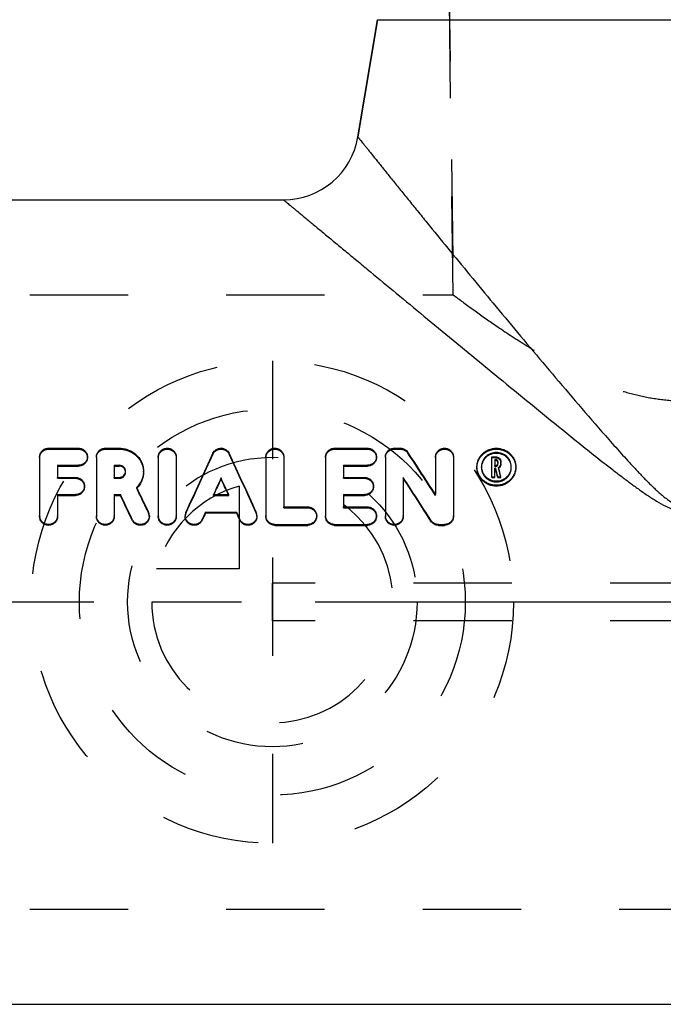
# Model space of a CAD drawing. Header units: millimetres. Extents: x 422 to 578, y 411 to 589.
# Tile 2 of 4: x 456 to 498, y 416 to 481. Entities that reach past the tile are written whole.
import ezdxf

# ---------------------------------------------------------------- set-up
doc = ezdxf.new("R2010")
doc.units = ezdxf.units.MM
doc.header["$LTSCALE"] = 65.185185
doc.linetypes.add('CENTER', pattern=[0.6, 0.375, -0.075, 0.075, -0.075])
doc.linetypes.add('HIDDEN', pattern=[0.2, 0.1, -0.1])
for name, color, linetype in [('ACHSEN_S', 7, 'CONTINUOUS'), ('KOERPER', 7, 'CONTINUOUS'), ('KONST.EL_MIT_GEO', 7, 'CONTINUOUS'), ('KURVEN', 7, 'CONTINUOUS')]:
    doc.layers.add(name, color=color, linetype=linetype)

msp = doc.modelspace()

# ---------------------------------------------------------------- linework, layer by layer
at = {"layer": 'ACHSEN_S', "color": 2, "linetype": 'CENTER'}
msp.add_line((578, 442.788), (422, 442.788), dxfattribs=at)
at = {"layer": 'KOERPER', "color": 8, "linetype": 'HIDDEN'}
for p, q in [((483.7, 524.288), (484.5, 463.163)), ((430.333, 463.163), (484.5, 463.163)), ((430.333, 422.413), (569.667, 422.413))]:
    msp.add_line(p, q, dxfattribs=at)
at = {"layer": 'KOERPER', "color": 7, "linetype": 'Continuous'}
for p, q in [((478.175, 473.637), (479.476, 481.41)), ((445.5, 469.462), (473.243, 469.462)), ((445.5, 416.113), (554.5, 416.113))]:
    msp.add_line(p, q, dxfattribs=at)
at = {"layer": 'KONST.EL_MIT_GEO', "color": 8, "linetype": 'HIDDEN'}
for p, q in [((484.5, 463.163), (483.7, 524.288)), ((457.654, 452.931), (457.654, 452.99)), ((457.654, 452.931), (459.635, 452.931)), ((459.635, 452.931), (459.635, 452.99)), ((461.418, 452.931), (461.418, 452.99)), ((461.418, 452.931), (462.341, 452.931)), ((462.341, 452.931), (462.341, 452.99)), ((468.553, 452.596), (468.553, 452.654)), ((469.641, 452.596), (469.641, 452.654)), ((476.63, 452.931), (476.63, 452.99)), ((476.63, 452.931), (478.809, 452.931)), ((478.809, 452.931), (478.809, 452.99)), ((480.592, 452.931), (480.592, 452.99)), ((480.592, 452.931), (480.988, 452.931)), ((480.988, 452.931), (480.988, 452.99)), ((481.492, 452.667), (481.492, 452.726)), ((460.23, 452.369), (460.23, 452.427)), ((479.403, 452.369), (479.403, 452.427)), ((487.066, 452.368), (487.314, 452.368)), ((487.314, 452.368), (487.314, 452.426)), ((487.462, 451.931), (487.462, 451.988)), ((462.762, 451.403), (462.762, 451.461)), ((463.951, 451.403), (463.951, 451.461)), ((486.076, 451.709), (486.076, 451.767)), ((486.374, 451.709), (486.374, 451.767)), ((487.264, 451.789), (487.264, 451.847)), ((487.264, 451.789), (487.314, 451.789)), ((487.314, 451.789), (487.314, 451.847)), ((487.514, 451.661), (487.514, 451.719)), ((488.355, 451.709), (488.355, 451.767)), ((488.653, 451.709), (488.653, 451.767)), ((458.248, 451), (458.248, 451.058)), ((458.248, 451), (459.437, 451)), ((459.437, 451), (459.437, 451.058)), ((462.013, 451), (462.013, 451.058)), ((462.013, 451), (462.341, 451)), ((462.341, 451), (462.341, 451.058)), ((477.224, 451), (477.224, 451.058)), ((477.224, 451), (478.611, 451)), ((478.611, 451), (478.611, 451.058)), ((460.031, 450.429), (460.031, 450.487)), ((463.5, 450.332), (463.5, 450.389)), ((468.592, 449.856), (468.592, 449.913)), ((469.603, 449.856), (469.603, 449.913)), ((479.205, 450.429), (479.205, 450.487)), ((483.328, 449.858), (483.328, 449.916)), ((468.592, 449.856), (469.603, 449.856)), ((464.283, 448.705), (464.283, 448.762)), ((466.766, 448.693), (466.766, 448.751)), ((471.428, 448.693), (471.428, 448.751)), ((473.262, 449.039), (473.262, 449.096)), ((473.262, 449.039), (474.847, 449.039)), ((474.847, 449.039), (474.847, 449.096)), ((477.224, 449.039), (477.224, 449.096)), ((477.224, 449.039), (478.809, 449.039)), ((478.809, 449.039), (478.809, 449.096)), ((457.06, 448.459), (457.06, 448.517)), ((458.248, 448.459), (458.248, 448.517)), ((460.824, 448.459), (460.824, 448.517)), ((462.013, 448.459), (462.013, 448.517)), ((464.339, 448.459), (464.339, 448.517)), ((464.933, 448.459), (464.933, 448.517)), ((466.122, 448.459), (466.122, 448.517)), ((466.716, 448.459), (466.716, 448.517)), ((471.479, 448.459), (471.479, 448.517)), ((472.073, 448.459), (472.073, 448.517)), ((475.441, 448.459), (475.441, 448.517)), ((476.035, 448.459), (476.035, 448.517)), ((479.403, 448.459), (479.403, 448.517)), ((479.998, 448.459), (479.998, 448.517)), ((481.186, 448.459), (481.186, 448.517)), ((484.516, 448.459), (484.516, 448.517)), ((527.5, 444.038), (472.5, 444.038)), ((472.5, 441.538), (472.5, 444.038)), ((527.5, 441.538), (472.5, 441.538))]:
    msp.add_line(p, q, dxfattribs=at)
at = {"layer": 'KONST.EL_MIT_GEO', "color": 7, "linetype": 'Continuous'}
for p, q in [((479.476, 481.41), (478.175, 473.637)), ((479.476, 481.41), (520.524, 481.41)), ((457.654, 452.99), (459.635, 452.99)), ((461.418, 452.99), (462.341, 452.99)), ((476.63, 452.99), (478.809, 452.99)), ((480.592, 452.99), (480.988, 452.99)), ((457.06, 452.427), (457.06, 448.517)), ((458.248, 451.863), (459.635, 451.863)), ((458.248, 451.863), (458.248, 451.058)), ((459.635, 451.805), (459.635, 451.863)), ((460.824, 452.427), (460.824, 448.517)), ((462.013, 451.863), (462.341, 451.863)), ((462.013, 451.863), (462.013, 451.058)), ((462.341, 451.805), (462.341, 451.863)), ((464.933, 452.427), (464.933, 448.517)), ((466.122, 452.427), (466.122, 448.517)), ((472.073, 452.427), (472.073, 448.517)), ((473.262, 452.427), (473.262, 449.096)), ((476.035, 452.427), (476.035, 448.517)), ((477.224, 451.863), (478.809, 451.863)), ((477.224, 451.863), (477.224, 451.058)), ((478.809, 451.805), (478.809, 451.863)), ((479.998, 452.427), (479.998, 448.517)), ((483.328, 452.427), (483.328, 449.916)), ((484.516, 452.427), (484.516, 448.517)), ((487.066, 452.426), (487.314, 452.426)), ((487.066, 451.047), (487.066, 452.426)), ((487.264, 452.238), (487.314, 452.238)), ((487.264, 452.238), (487.264, 451.847)), ((487.264, 452.18), (487.314, 452.18)), ((487.314, 452.18), (487.314, 452.238)), ((487.462, 452.097), (487.462, 451.988)), ((487.66, 451.931), (487.66, 452.097)), ((458.248, 451.805), (459.635, 451.805)), ((462.013, 451.805), (462.341, 451.805)), ((477.224, 451.805), (478.809, 451.805)), ((486.076, 451.767), (486.076, 451.81)), ((487.264, 451.847), (487.314, 451.847)), ((487.264, 451.658), (487.326, 451.658)), ((487.264, 451.047), (487.264, 451.658)), ((487.264, 451.6), (487.326, 451.6)), ((487.326, 451.6), (487.326, 451.658)), ((488.653, 451.81), (488.653, 451.767)), ((458.248, 451.058), (459.437, 451.058)), ((462.013, 451.058), (462.341, 451.058)), ((469.097, 450.963), (469.097, 451.02)), ((477.224, 451.058), (478.611, 451.058)), ((481.186, 451.056), (481.186, 448.517)), ((487.066, 451.104), (487.264, 451.104)), ((487.066, 451.047), (487.264, 451.047)), ((487.454, 451.104), (487.657, 451.104)), ((487.454, 451.047), (487.454, 451.104)), ((487.454, 451.047), (487.657, 451.047)), ((487.657, 451.047), (487.657, 451.104)), ((458.248, 449.913), (459.437, 449.913)), ((458.248, 449.913), (458.248, 448.517)), ((459.437, 449.856), (459.437, 449.913)), ((462.013, 449.913), (462.419, 449.913)), ((462.013, 449.913), (462.013, 448.517)), ((462.419, 449.856), (462.419, 449.913)), ((468.592, 449.913), (469.603, 449.913)), ((477.224, 449.913), (478.611, 449.913)), ((477.224, 449.913), (477.224, 449.096)), ((478.611, 449.856), (478.611, 449.913)), ((458.248, 449.856), (459.437, 449.856)), ((462.013, 449.856), (462.419, 449.856)), ((477.224, 449.856), (478.611, 449.856)), ((468.069, 448.759), (470.126, 448.759)), ((468.069, 448.701), (468.069, 448.759)), ((468.069, 448.701), (470.126, 448.701)), ((470.126, 448.701), (470.126, 448.759)), ((473.262, 449.096), (474.847, 449.096)), ((477.224, 449.096), (478.809, 449.096)), ((463.206, 448.214), (463.206, 448.271)), ((467.854, 448.225), (467.854, 448.283)), ((470.34, 448.225), (470.34, 448.283)), ((483.022, 448.151), (483.022, 448.209)), ((472.667, 447.935), (474.847, 447.935)), ((472.667, 447.877), (472.667, 447.935)), ((472.667, 447.877), (474.847, 447.877)), ((474.847, 447.877), (474.847, 447.935)), ((476.63, 447.935), (478.809, 447.935)), ((476.63, 447.877), (476.63, 447.935)), ((476.63, 447.877), (478.809, 447.877)), ((478.809, 447.877), (478.809, 447.935)), ((483.526, 447.935), (483.922, 447.935)), ((483.526, 447.877), (483.526, 447.935)), ((483.526, 447.877), (483.922, 447.877)), ((483.922, 447.877), (483.922, 447.935))]:
    msp.add_line(p, q, dxfattribs=at)
for centre, radius, start, end in [((473.243, 474.462), 5, 270, 350.5), ((487.327, 452.039), 0.135, 0.05144, 15.85297), ((462.378, 451.403), 0.385, 5.2798, 10.53402), ((487.274, 451.767), 0.9, 177.29713, 180.00606), ((487.274, 451.709), 0.9, 175.76891, 177.88086), ((487.455, 451.709), 0.9, 2.11914, 4.23109), ((487.455, 451.767), 0.9, 359.99394, 2.70287), ((463.77, 448.517), 0.569, 0.00922, 25.5709), ((467.284, 448.517), 0.568, 155.7, 179.99663), ((470.91, 448.517), 0.569, 0.01817, 24.2852), ((457.628, 448.517), 0.569, 180.00295, 184.72487), ((457.629, 448.517), 0.569, 184.72378, 187.07627), ((461.392, 448.517), 0.569, 180.00295, 184.72487), ((461.393, 448.517), 0.569, 184.72378, 187.07627), ((465.501, 448.517), 0.569, 180.00295, 184.72487), ((465.502, 448.517), 0.569, 184.72378, 187.07627), ((472.642, 448.517), 0.569, 180.00295, 184.72377), ((472.642, 448.517), 0.569, 184.72267, 187.07529), ((480.566, 448.517), 0.569, 180.00295, 184.72487), ((480.567, 448.517), 0.569, 184.72378, 187.07627)]:
    msp.add_arc(centre, radius, start, end, dxfattribs=at)
at = {"layer": 'KONST.EL_MIT_GEO', "color": 8, "linetype": 'HIDDEN'}
for centre, radius, start, end in [((462.378, 451.403), 0.384, 0.00151, 5.27732), ((487.273, 451.709), 0.899, 177.88086, 178.14269), ((487.273, 451.709), 0.899, 178.14252, 179.9997), ((487.32, 451.948), 0.346, 304.07728, 306.42048), ((487.456, 451.709), 0.899, 1.85731, 2.11914), ((487.456, 451.709), 0.899, 0.0003, 1.85748), ((462.382, 451.451), 1.583, 314.99489, 315.96015), ((463.77, 448.459), 0.568, 0.00919, 25.57243), ((467.284, 448.459), 0.568, 155.69859, 179.99667), ((470.91, 448.459), 0.569, 0.01808, 24.28666)]:
    msp.add_arc(centre, radius, start, end, dxfattribs=at)
at = {"layer": 'KONST.EL_MIT_GEO', "color": 7, "linetype": 'Continuous'}
for centre, major_axis, ratio, start_param, end_param in [((466.399, 442.788), (11.715, 26.962), 0.070691, 1.22704, 1.378604), ((471.795, 442.788), (-11.715, 26.962), 0.070691, -1.378604, -1.22704), ((484.598, 442.788), (-16.694, 26.936), 0.086389, -1.356865, -1.246974), ((488.178, 442.788), (-5.88, 26.974), 0.040385, -1.266176, -1.244518), ((488.178, 442.788), (-5.815, 26.674), 0.040385, -1.264803, -1.242897), ((488.381, 442.788), (-5.88, 26.974), 0.040385, -1.266176, -1.242122), ((467.698, 442.788), (11.715, 26.962), 0.070691, 1.291356, 1.334165), ((467.698, 442.788), (11.585, 26.662), 0.070691, 1.290021, 1.331083), ((470.496, 442.788), (-11.715, 26.962), 0.070691, -1.334165, -1.291356), ((470.496, 442.788), (-11.585, 26.662), 0.070691, -1.331083, -1.290021), ((483.196, 442.788), (-16.694, 26.936), 0.086389, -1.421943, -1.312756), ((483.196, 442.788), (-16.509, 26.637), 0.086389, -1.421827, -1.311405), ((463.366, 442.788), (-12.422, 26.96), 0.073479, -1.399931, -1.337302), ((464.677, 442.788), (-12.422, 26.96), 0.073479, -1.381303, -1.318971), ((463.366, 442.788), (-12.284, 26.66), 0.073479, -1.399788, -1.336453), ((467.698, 442.788), (11.715, 26.962), 0.070691, 1.378298, 1.396356), ((467.698, 442.788), (11.585, 26.662), 0.070691, 1.377946, 1.396208), ((470.496, 442.788), (-11.715, 26.962), 0.070691, -1.396356, -1.378298), ((470.496, 442.788), (-11.585, 26.662), 0.070691, -1.396208, -1.377946)]:
    msp.add_ellipse(centre, major_axis=major_axis, ratio=ratio, start_param=start_param, end_param=end_param, dxfattribs=at)
at = {"layer": 'KONST.EL_MIT_GEO', "color": 8, "linetype": 'HIDDEN'}
for centre, major_axis, ratio, start_param, end_param in [((466.399, 442.788), (11.585, 26.662), 0.070691, 1.224964, 1.378257), ((471.795, 442.788), (-11.585, 26.662), 0.070691, -1.378257, -1.224964), ((484.598, 442.788), (-16.509, 26.637), 0.086389, -1.356015, -1.244865), ((488.381, 442.788), (-5.815, 26.674), 0.040385, -1.264803, -1.240474), ((464.677, 442.788), (-12.284, 26.66), 0.073479, -1.38095, -1.317914), ((467.698, 442.788), (11.585, 26.662), 0.070691, 13.897454, 13.899687), ((470.496, 442.788), (-11.585, 26.662), 0.070691, -1.333316, -1.331083)]:
    msp.add_ellipse(centre, major_axis=major_axis, ratio=ratio, start_param=start_param, end_param=end_param, dxfattribs=at)
at = {"layer": 'KONST.EL_MIT_GEO', "color": 7, "linetype": 'Continuous'}
for points, knots in [([(478.175, 473.637), (478.175, 473.637), (478.176, 473.636), (478.178, 473.634), (478.181, 473.63), (478.187, 473.622), (478.198, 473.608), (478.215, 473.587), (478.236, 473.56), (478.262, 473.528), (478.293, 473.489), (478.344, 473.426), (478.418, 473.333), (478.521, 473.204), (478.641, 473.054), (478.778, 472.883), (478.931, 472.692), (479.166, 472.398), (479.497, 471.986), (479.933, 471.443), (480.42, 470.839), (480.952, 470.179), (481.525, 469.472), (482.134, 468.721), (483.008, 467.645), (484.168, 466.225), (485.63, 464.446), (487.172, 462.581), (488.781, 460.648), (490.448, 458.663), (492.164, 456.639), (493.627, 454.935), (494.824, 453.565), (495.587, 452.708), (496.207, 452.025), (496.68, 451.515), (497.161, 451.01), (497.653, 450.514), (498.078, 450.114), (498.434, 449.809), (498.71, 449.591), (499.001, 449.391), (499.311, 449.219), (499.645, 449.094), (500, 449.046), (500.355, 449.094), (500.689, 449.219), (500.999, 449.391), (501.29, 449.591), (501.566, 449.809), (501.922, 450.114), (502.347, 450.514), (502.839, 451.01), (503.32, 451.515), (503.793, 452.025), (504.413, 452.708), (505.176, 453.565), (506.373, 454.935), (507.836, 456.639), (509.552, 458.663), (511.219, 460.648), (512.828, 462.581), (514.37, 464.446), (515.832, 466.225), (516.992, 467.645), (517.866, 468.721), (518.475, 469.472), (519.048, 470.179), (519.58, 470.839), (520.067, 471.443), (520.503, 471.986), (520.834, 472.398), (521.069, 472.692), (521.222, 472.883), (521.359, 473.054), (521.479, 473.204), (521.582, 473.333), (521.656, 473.426), (521.707, 473.489), (521.738, 473.528), (521.764, 473.56), (521.785, 473.587), (521.802, 473.608), (521.813, 473.622), (521.819, 473.63), (521.822, 473.634), (521.824, 473.636), (521.825, 473.637), (521.825, 473.637)], [0, 0, 0, 0, 0.000015, 0.000058, 0.000131, 0.000232, 0.000523, 0.000928, 0.001449, 0.002084, 0.002833, 0.003694, 0.005748, 0.008238, 0.01115, 0.014471, 0.018187, 0.022282, 0.031545, 0.04213, 0.053907, 0.066754, 0.080558, 0.095216, 0.110633, 0.143431, 0.178401, 0.215114, 0.253236, 0.292503, 0.332703, 0.373665, 0.394387, 0.41525, 0.42573, 0.436241, 0.446782, 0.457353, 0.467955, 0.473269, 0.478593, 0.483927, 0.489275, 0.494634, 0.5, 0.505366, 0.510726, 0.516073, 0.521407, 0.526731, 0.532045, 0.542647, 0.553218, 0.563759, 0.57427, 0.58475, 0.605613, 0.626335, 0.667297, 0.707497, 0.746764, 0.784886, 0.821599, 0.856569, 0.889367, 0.904784, 0.919442, 0.933246, 0.946093, 0.95787, 0.968455, 0.977718, 0.981813, 0.985529, 0.98885, 0.991762, 0.994252, 0.996306, 0.997167, 0.997916, 0.998551, 0.999072, 0.999477, 0.999768, 0.999869, 0.999942, 0.999985, 1, 1, 1, 1]), ([(473.243, 469.462), (473.244, 469.462), (473.245, 469.461), (473.247, 469.46), (473.251, 469.456), (473.256, 469.452), (473.263, 469.447), (473.275, 469.437), (473.293, 469.421), (473.32, 469.399), (473.353, 469.372), (473.391, 469.34), (473.454, 469.288), (473.547, 469.211), (473.675, 469.105), (473.826, 468.98), (473.997, 468.838), (474.189, 468.679), (474.401, 468.504), (474.632, 468.313), (474.975, 468.028), (475.446, 467.638), (476.056, 467.133), (476.724, 466.58), (477.443, 465.985), (478.208, 465.352), (479.306, 464.444), (480.76, 463.241), (482.588, 461.73), (484.512, 460.143), (486.513, 458.495), (488.577, 456.8), (490.694, 455.07), (492.491, 453.614), (493.954, 452.446), (494.882, 451.717), (495.633, 451.139), (496.204, 450.709), (496.782, 450.286), (497.371, 449.875), (497.976, 449.484), (498.5, 449.188), (498.94, 448.989), (499.282, 448.868), (499.636, 448.786), (500, 448.757), (500.364, 448.786), (500.718, 448.868), (501.06, 448.989), (501.5, 449.188), (502.024, 449.484), (502.629, 449.875), (503.218, 450.286), (503.796, 450.709), (504.367, 451.139), (505.118, 451.717), (506.046, 452.446), (507.509, 453.614), (509.306, 455.07), (511.423, 456.8), (513.487, 458.495), (515.488, 460.143), (517.412, 461.73), (518.959, 463.009), (520.144, 463.989), (520.986, 464.685), (521.792, 465.352), (522.557, 465.985), (523.276, 466.58), (523.944, 467.133), (524.554, 467.638), (525.025, 468.028), (525.368, 468.313), (525.599, 468.504), (525.811, 468.679), (526.003, 468.838), (526.174, 468.98), (526.325, 469.105), (526.453, 469.211), (526.546, 469.288), (526.609, 469.34), (526.647, 469.372), (526.68, 469.399), (526.707, 469.421), (526.725, 469.437), (526.737, 469.447), (526.744, 469.452), (526.749, 469.456), (526.753, 469.46), (526.755, 469.461), (526.756, 469.462), (526.757, 469.462)], [0, 0, 0, 0, 0.000014, 0.000057, 0.000129, 0.000229, 0.000357, 0.000514, 0.000914, 0.001427, 0.002052, 0.002789, 0.003637, 0.005662, 0.008117, 0.010991, 0.014272, 0.017945, 0.021997, 0.026412, 0.031175, 0.041682, 0.053393, 0.066191, 0.079961, 0.094603, 0.110021, 0.142862, 0.177918, 0.214743, 0.252986, 0.292369, 0.332667, 0.373702, 0.394448, 0.415326, 0.42581, 0.436322, 0.446863, 0.45743, 0.468025, 0.478649, 0.483975, 0.48931, 0.494653, 0.5, 0.505347, 0.51069, 0.516025, 0.521351, 0.531975, 0.54257, 0.553138, 0.563678, 0.57419, 0.584674, 0.605552, 0.626298, 0.667333, 0.707631, 0.747014, 0.785257, 0.822082, 0.857138, 0.873868, 0.889979, 0.905397, 0.920039, 0.933809, 0.946607, 0.958318, 0.968825, 0.973588, 0.978003, 0.982055, 0.985728, 0.989009, 0.991883, 0.994338, 0.996363, 0.997211, 0.997948, 0.998573, 0.999086, 0.999486, 0.999643, 0.999771, 0.999871, 0.999943, 0.999986, 1, 1, 1, 1]), ([(457.06, 452.427), (457.06, 452.5), (457.091, 452.649), (457.223, 452.836), (457.421, 452.961), (457.576, 452.99), (457.654, 452.99)], [0, 0, 0, 0, 0.242254, 0.488659, 0.741792, 1, 1, 1, 1]), ([(459.635, 452.99), (459.713, 452.99), (459.868, 452.961), (460.066, 452.836), (460.198, 452.649), (460.23, 452.5), (460.23, 452.427)], [0, 0, 0, 0, 0.258208, 0.511341, 0.757746, 1, 1, 1, 1]), ([(460.824, 452.427), (460.824, 452.5), (460.855, 452.649), (460.988, 452.836), (461.185, 452.961), (461.34, 452.99), (461.418, 452.99)], [0, 0, 0, 0, 0.242254, 0.488659, 0.741792, 1, 1, 1, 1]), ([(462.341, 452.99), (462.447, 452.99), (462.659, 452.97), (462.963, 452.882), (463.244, 452.74), (463.489, 452.549), (463.69, 452.316), (463.839, 452.051), (463.93, 451.762), (463.951, 451.561), (463.951, 451.461)], [0, 0, 0, 0, 0.128887, 0.257066, 0.383987, 0.509375, 0.633269, 0.755985, 0.878032, 1, 1, 1, 1]), ([(464.933, 452.427), (464.933, 452.5), (464.964, 452.649), (465.096, 452.836), (465.294, 452.961), (465.527, 453.004), (465.76, 452.961), (465.958, 452.836), (466.09, 452.649), (466.122, 452.5), (466.122, 452.427)], [0, 0, 0, 0, 0.121127, 0.244329, 0.370896, 0.5, 0.629104, 0.755671, 0.878873, 1, 1, 1, 1]), ([(468.553, 452.654), (468.576, 452.704), (468.638, 452.797), (468.768, 452.905), (468.925, 452.974), (469.097, 452.998), (469.269, 452.974), (469.427, 452.905), (469.556, 452.797), (469.618, 452.704), (469.641, 452.654)], [0, 0, 0, 0, 0.121643, 0.245694, 0.372114, 0.5, 0.627886, 0.754306, 0.878357, 1, 1, 1, 1]), ([(472.073, 452.427), (472.073, 452.5), (472.104, 452.649), (472.237, 452.836), (472.434, 452.961), (472.667, 453.004), (472.9, 452.961), (473.098, 452.836), (473.231, 452.649), (473.262, 452.5), (473.262, 452.427)], [0, 0, 0, 0, 0.121127, 0.244329, 0.370896, 0.5, 0.629104, 0.755671, 0.878873, 1, 1, 1, 1]), ([(476.035, 452.427), (476.035, 452.5), (476.066, 452.649), (476.199, 452.836), (476.396, 452.961), (476.552, 452.99), (476.63, 452.99)], [0, 0, 0, 0, 0.242254, 0.488659, 0.741792, 1, 1, 1, 1]), ([(478.809, 452.99), (478.887, 452.99), (479.042, 452.961), (479.24, 452.836), (479.372, 452.649), (479.403, 452.5), (479.403, 452.427)], [0, 0, 0, 0, 0.258208, 0.511341, 0.757746, 1, 1, 1, 1]), ([(479.998, 452.427), (479.998, 452.5), (480.029, 452.649), (480.161, 452.836), (480.359, 452.961), (480.514, 452.99), (480.592, 452.99)], [0, 0, 0, 0, 0.242254, 0.488659, 0.741792, 1, 1, 1, 1]), ([(480.988, 452.99), (481.038, 452.99), (481.139, 452.978), (481.279, 452.925), (481.401, 452.84), (481.466, 452.766), (481.492, 452.726)], [0, 0, 0, 0, 0.254747, 0.507213, 0.755793, 1, 1, 1, 1]), ([(483.328, 452.427), (483.328, 452.5), (483.359, 452.649), (483.491, 452.836), (483.689, 452.961), (483.922, 453.004), (484.155, 452.961), (484.353, 452.836), (484.485, 452.649), (484.516, 452.5), (484.516, 452.427)], [0, 0, 0, 0, 0.121127, 0.244329, 0.370896, 0.5, 0.629104, 0.755671, 0.878873, 1, 1, 1, 1]), ([(486.076, 451.81), (486.079, 451.888), (486.101, 452.044), (486.179, 452.267), (486.301, 452.472), (486.462, 452.651), (486.656, 452.798), (486.951, 452.944), (487.364, 453.02), (487.778, 452.944), (488.073, 452.798), (488.267, 452.651), (488.428, 452.472), (488.55, 452.267), (488.628, 452.044), (488.65, 451.888), (488.653, 451.81)], [0, 0, 0, 0, 0.060855, 0.121849, 0.183265, 0.245328, 0.308165, 0.371767, 0.5, 0.628233, 0.691835, 0.754672, 0.816735, 0.878151, 0.939145, 1, 1, 1, 1]), ([(488.354, 451.81), (488.351, 451.869), (488.334, 451.988), (488.272, 452.158), (488.178, 452.315), (488.013, 452.497), (487.741, 452.662), (487.364, 452.731), (486.988, 452.662), (486.716, 452.497), (486.551, 452.315), (486.457, 452.158), (486.395, 451.988), (486.378, 451.869), (486.375, 451.81)], [0, 0, 0, 0, 0.060888, 0.121967, 0.183498, 0.245682, 0.371731, 0.5, 0.628269, 0.754318, 0.816502, 0.878033, 0.939112, 1, 1, 1, 1]), ([(488.353, 451.776), (488.344, 451.892), (488.279, 452.126), (488.055, 452.415), (487.735, 452.605), (487.364, 452.672), (486.994, 452.605), (486.674, 452.415), (486.45, 452.126), (486.385, 451.892), (486.376, 451.776)], [0, 0, 0, 0, 0.12161, 0.245069, 0.371441, 0.5, 0.628559, 0.754931, 0.87839, 1, 1, 1, 1]), ([(460.23, 452.427), (460.23, 452.354), (460.198, 452.205), (460.066, 452.018), (459.868, 451.892), (459.713, 451.863), (459.635, 451.863)], [0, 0, 0, 0, 0.242141, 0.489219, 0.742525, 1, 1, 1, 1]), ([(460.23, 452.369), (460.23, 452.296), (460.198, 452.147), (460.066, 451.96), (459.868, 451.834), (459.713, 451.805), (459.635, 451.805)], [0, 0, 0, 0, 0.242055, 0.489103, 0.742444, 1, 1, 1, 1]), ([(462.762, 451.461), (462.762, 451.513), (462.74, 451.619), (462.646, 451.753), (462.506, 451.842), (462.396, 451.863), (462.341, 451.863)], [0, 0, 0, 0, 0.243775, 0.49097, 0.743509, 1, 1, 1, 1]), ([(479.403, 452.427), (479.403, 452.354), (479.372, 452.205), (479.24, 452.018), (479.042, 451.892), (478.886, 451.863), (478.809, 451.863)], [0, 0, 0, 0, 0.242141, 0.489219, 0.742525, 1, 1, 1, 1]), ([(479.403, 452.369), (479.403, 452.296), (479.372, 452.147), (479.24, 451.96), (479.042, 451.834), (478.886, 451.805), (478.809, 451.805)], [0, 0, 0, 0, 0.242055, 0.489103, 0.742444, 1, 1, 1, 1]), ([(487.314, 452.426), (487.359, 452.426), (487.45, 452.409), (487.565, 452.336), (487.642, 452.227), (487.66, 452.14), (487.66, 452.097)], [0, 0, 0, 0, 0.25748, 0.510432, 0.757225, 1, 1, 1, 1]), ([(487.462, 452.097), (487.462, 452.116), (487.455, 452.153), (487.421, 452.2), (487.372, 452.231), (487.333, 452.238), (487.314, 452.238)], [0, 0, 0, 0, 0.242754, 0.489657, 0.742639, 1, 1, 1, 1]), ([(487.457, 452.076), (487.449, 452.105), (487.41, 452.161), (487.346, 452.18), (487.314, 452.18)], [0, 0, 0, 0, 0.490736, 1, 1, 1, 1]), ([(487.314, 451.847), (487.333, 451.847), (487.372, 451.854), (487.421, 451.886), (487.455, 451.933), (487.462, 451.97), (487.462, 451.988)], [0, 0, 0, 0, 0.257006, 0.509957, 0.757097, 1, 1, 1, 1]), ([(487.66, 451.988), (487.66, 451.936), (487.633, 451.83), (487.559, 451.749), (487.514, 451.719)], [0, 0, 0, 0, 0.494008, 1, 1, 1, 1]), ([(487.66, 451.931), (487.66, 451.881), (487.636, 451.779), (487.567, 451.7), (487.526, 451.669)], [0, 0, 0, 0, 0.494316, 1, 1, 1, 1]), ([(462.756, 451.473), (462.747, 451.519), (462.713, 451.609), (462.617, 451.718), (462.488, 451.788), (462.39, 451.805), (462.341, 451.805)], [0, 0, 0, 0, 0.24383, 0.491606, 0.744181, 1, 1, 1, 1]), ([(462.341, 451.058), (462.396, 451.058), (462.506, 451.079), (462.646, 451.168), (462.74, 451.302), (462.762, 451.409), (462.762, 451.461)], [0, 0, 0, 0, 0.256033, 0.508676, 0.756293, 1, 1, 1, 1]), ([(463.951, 451.461), (463.951, 451.363), (463.931, 451.166), (463.843, 450.88), (463.7, 450.616), (463.572, 450.46), (463.5, 450.389)], [0, 0, 0, 0, 0.246889, 0.495566, 0.746547, 1, 1, 1, 1]), ([(463.951, 451.403), (463.951, 451.307), (463.932, 451.114), (463.848, 450.835), (463.711, 450.575), (463.588, 450.421), (463.519, 450.351)], [0, 0, 0, 0, 0.246938, 0.495633, 0.746593, 1, 1, 1, 1]), ([(488.653, 451.767), (488.653, 451.687), (488.637, 451.526), (488.563, 451.294), (488.444, 451.08), (488.283, 450.891), (488.086, 450.736), (487.787, 450.581), (487.364, 450.5), (486.942, 450.581), (486.642, 450.736), (486.446, 450.891), (486.285, 451.08), (486.166, 451.294), (486.092, 451.526), (486.076, 451.687), (486.076, 451.767)], [0, 0, 0, 0, 0.06067, 0.121778, 0.183486, 0.245863, 0.308885, 0.372453, 0.5, 0.627547, 0.691115, 0.754137, 0.816514, 0.878222, 0.93933, 1, 1, 1, 1]), ([(488.653, 451.709), (488.653, 451.629), (488.637, 451.469), (488.563, 451.237), (488.444, 451.022), (488.283, 450.833), (488.086, 450.678), (487.787, 450.524), (487.364, 450.442), (486.942, 450.524), (486.642, 450.678), (486.446, 450.833), (486.285, 451.022), (486.165, 451.237), (486.092, 451.469), (486.076, 451.629), (486.076, 451.709)], [0, 0, 0, 0, 0.060649, 0.121742, 0.183443, 0.245819, 0.308846, 0.372424, 0.5, 0.627576, 0.691154, 0.754181, 0.816557, 0.878258, 0.939351, 1, 1, 1, 1]), ([(486.374, 451.767), (486.374, 451.706), (486.387, 451.582), (486.443, 451.404), (486.535, 451.239), (486.7, 451.046), (486.976, 450.868), (487.364, 450.795), (487.752, 450.868), (488.029, 451.046), (488.194, 451.239), (488.286, 451.404), (488.342, 451.582), (488.355, 451.706), (488.355, 451.767)], [0, 0, 0, 0, 0.060765, 0.12193, 0.183676, 0.24609, 0.372224, 0.5, 0.627776, 0.75391, 0.816324, 0.87807, 0.939235, 1, 1, 1, 1]), ([(459.437, 451.058), (459.514, 451.058), (459.67, 451.029), (459.867, 450.902), (460, 450.712), (460.031, 450.561), (460.031, 450.487)], [0, 0, 0, 0, 0.255167, 0.50713, 0.754846, 1, 1, 1, 1]), ([(478.611, 451.058), (478.688, 451.058), (478.843, 451.029), (479.041, 450.902), (479.174, 450.712), (479.205, 450.561), (479.205, 450.487)], [0, 0, 0, 0, 0.255167, 0.50713, 0.754846, 1, 1, 1, 1]), ([(460.031, 450.487), (460.031, 450.412), (460, 450.261), (459.867, 450.07), (459.67, 449.943), (459.514, 449.913), (459.437, 449.913)], [0, 0, 0, 0, 0.245071, 0.493312, 0.745399, 1, 1, 1, 1]), ([(460.031, 450.429), (460.031, 450.355), (460, 450.203), (459.867, 450.013), (459.67, 449.886), (459.514, 449.856), (459.437, 449.856)], [0, 0, 0, 0, 0.245033, 0.493262, 0.745365, 1, 1, 1, 1]), ([(479.205, 450.487), (479.205, 450.412), (479.174, 450.261), (479.041, 450.07), (478.844, 449.943), (478.688, 449.913), (478.611, 449.913)], [0, 0, 0, 0, 0.245071, 0.493312, 0.745399, 1, 1, 1, 1]), ([(479.205, 450.429), (479.205, 450.355), (479.174, 450.203), (479.041, 450.013), (478.844, 449.886), (478.688, 449.856), (478.611, 449.856)], [0, 0, 0, 0, 0.245033, 0.493262, 0.745365, 1, 1, 1, 1]), ([(474.847, 449.096), (474.924, 449.096), (475.079, 449.067), (475.277, 448.938), (475.41, 448.746), (475.441, 448.592), (475.441, 448.517)], [0, 0, 0, 0, 0.252872, 0.503932, 0.752635, 1, 1, 1, 1]), ([(478.809, 449.096), (478.886, 449.096), (479.042, 449.067), (479.239, 448.938), (479.372, 448.746), (479.403, 448.592), (479.403, 448.517)], [0, 0, 0, 0, 0.252872, 0.503932, 0.752635, 1, 1, 1, 1]), ([(458.248, 448.459), (458.248, 448.384), (458.225, 448.268), (458.151, 448.134), (458.052, 448.016), (457.887, 447.907), (457.654, 447.862), (457.421, 447.907), (457.256, 448.016), (457.157, 448.134), (457.083, 448.268), (457.06, 448.384), (457.06, 448.459)], [0, 0, 0, 0, 0.123499, 0.185868, 0.248502, 0.373924, 0.5, 0.626076, 0.751498, 0.814132, 0.876501, 1, 1, 1, 1]), ([(458.248, 448.517), (458.248, 448.444), (458.227, 448.333), (458.158, 448.203), (458.066, 448.086), (457.912, 447.977), (457.691, 447.922), (457.465, 447.95), (457.298, 448.041), (457.192, 448.145), (457.108, 448.267), (457.073, 448.374), (457.064, 448.447)], [0, 0, 0, 0, 0.123441, 0.185738, 0.248288, 0.37357, 0.49954, 0.625614, 0.751168, 0.813881, 0.876338, 1, 1, 1, 1]), ([(462.013, 448.459), (462.013, 448.384), (461.989, 448.268), (461.915, 448.134), (461.816, 448.016), (461.651, 447.907), (461.418, 447.862), (461.185, 447.907), (461.02, 448.016), (460.921, 448.134), (460.847, 448.268), (460.824, 448.384), (460.824, 448.459)], [0, 0, 0, 0, 0.123499, 0.185868, 0.248502, 0.373924, 0.5, 0.626076, 0.751498, 0.814132, 0.876501, 1, 1, 1, 1]), ([(462.013, 448.517), (462.013, 448.444), (461.991, 448.333), (461.923, 448.203), (461.83, 448.086), (461.676, 447.977), (461.455, 447.922), (461.229, 447.95), (461.062, 448.041), (460.956, 448.145), (460.873, 448.267), (460.837, 448.374), (460.828, 448.447)], [0, 0, 0, 0, 0.123441, 0.185738, 0.248288, 0.37357, 0.49954, 0.625614, 0.751168, 0.813881, 0.876338, 1, 1, 1, 1]), ([(464.339, 448.517), (464.339, 448.451), (464.316, 448.32), (464.216, 448.145), (464.064, 448.013), (463.875, 447.937), (463.672, 447.928), (463.477, 447.984), (463.312, 448.101), (463.234, 448.212), (463.206, 448.271)], [0, 0, 0, 0, 0.123405, 0.247527, 0.372556, 0.498326, 0.624426, 0.750342, 0.875617, 1, 1, 1, 1]), ([(464.339, 448.459), (464.339, 448.394), (464.316, 448.262), (464.216, 448.088), (464.064, 447.955), (463.875, 447.88), (463.672, 447.87), (463.477, 447.927), (463.312, 448.044), (463.234, 448.154), (463.206, 448.214)], [0, 0, 0, 0, 0.123401, 0.247522, 0.372551, 0.498323, 0.624424, 0.750342, 0.875618, 1, 1, 1, 1]), ([(466.122, 448.459), (466.122, 448.384), (466.098, 448.268), (466.024, 448.134), (465.925, 448.016), (465.76, 447.907), (465.527, 447.862), (465.295, 447.907), (465.129, 448.016), (465.03, 448.134), (464.957, 448.268), (464.933, 448.384), (464.933, 448.459)], [0, 0, 0, 0, 0.123499, 0.185868, 0.248502, 0.373924, 0.5, 0.626076, 0.751498, 0.814132, 0.876501, 1, 1, 1, 1]), ([(466.122, 448.517), (466.122, 448.444), (466.1, 448.333), (466.032, 448.203), (465.94, 448.086), (465.785, 447.977), (465.564, 447.922), (465.338, 447.95), (465.171, 448.041), (465.065, 448.145), (464.982, 448.267), (464.946, 448.374), (464.937, 448.447)], [0, 0, 0, 0, 0.123441, 0.185738, 0.248288, 0.37357, 0.49954, 0.625614, 0.751168, 0.813881, 0.876338, 1, 1, 1, 1]), ([(467.854, 448.283), (467.827, 448.222), (467.751, 448.109), (467.587, 447.989), (467.391, 447.928), (467.186, 447.936), (466.995, 448.01), (466.84, 448.143), (466.739, 448.318), (466.716, 448.451), (466.716, 448.517)], [0, 0, 0, 0, 0.124336, 0.249577, 0.375482, 0.501593, 0.627388, 0.752443, 0.876585, 1, 1, 1, 1]), ([(467.854, 448.225), (467.827, 448.165), (467.751, 448.052), (467.587, 447.931), (467.391, 447.871), (467.186, 447.879), (466.995, 447.953), (466.84, 448.085), (466.739, 448.261), (466.716, 448.394), (466.716, 448.459)], [0, 0, 0, 0, 0.124336, 0.249577, 0.375484, 0.501596, 0.627393, 0.752449, 0.876589, 1, 1, 1, 1]), ([(471.479, 448.517), (471.479, 448.451), (471.455, 448.318), (471.354, 448.143), (471.2, 448.01), (471.009, 447.936), (470.804, 447.928), (470.608, 447.989), (470.444, 448.109), (470.367, 448.222), (470.34, 448.283)], [0, 0, 0, 0, 0.123415, 0.247557, 0.372612, 0.498407, 0.624518, 0.750423, 0.875664, 1, 1, 1, 1]), ([(471.479, 448.459), (471.479, 448.394), (471.455, 448.261), (471.354, 448.085), (471.2, 447.953), (471.009, 447.879), (470.804, 447.871), (470.608, 447.931), (470.444, 448.052), (470.367, 448.165), (470.34, 448.225)], [0, 0, 0, 0, 0.123411, 0.247551, 0.372607, 0.498404, 0.624516, 0.750423, 0.875664, 1, 1, 1, 1]), ([(472.667, 447.877), (472.59, 447.877), (472.434, 447.908), (472.237, 448.037), (472.104, 448.23), (472.073, 448.384), (472.073, 448.459)], [0, 0, 0, 0, 0.252459, 0.50361, 0.752701, 1, 1, 1, 1]), ([(472.667, 447.935), (472.596, 447.935), (472.452, 447.96), (472.265, 448.071), (472.13, 448.24), (472.086, 448.377), (472.077, 448.447)], [0, 0, 0, 0, 0.252221, 0.503316, 0.752562, 1, 1, 1, 1]), ([(475.441, 448.517), (475.441, 448.441), (475.41, 448.287), (475.277, 448.094), (475.08, 447.965), (474.924, 447.935), (474.847, 447.935)], [0, 0, 0, 0, 0.247305, 0.496396, 0.747544, 1, 1, 1, 1]), ([(475.441, 448.459), (475.441, 448.384), (475.41, 448.23), (475.277, 448.037), (475.08, 447.908), (474.924, 447.877), (474.847, 447.877)], [0, 0, 0, 0, 0.247299, 0.49639, 0.747541, 1, 1, 1, 1]), ([(476.63, 447.935), (476.552, 447.935), (476.397, 447.965), (476.199, 448.094), (476.066, 448.287), (476.035, 448.441), (476.035, 448.517)], [0, 0, 0, 0, 0.252456, 0.503604, 0.752694, 1, 1, 1, 1]), ([(476.63, 447.877), (476.552, 447.877), (476.397, 447.908), (476.199, 448.037), (476.066, 448.23), (476.035, 448.384), (476.035, 448.459)], [0, 0, 0, 0, 0.252459, 0.50361, 0.752701, 1, 1, 1, 1]), ([(479.403, 448.517), (479.403, 448.441), (479.372, 448.287), (479.239, 448.094), (479.042, 447.965), (478.886, 447.935), (478.809, 447.935)], [0, 0, 0, 0, 0.247305, 0.496396, 0.747544, 1, 1, 1, 1]), ([(479.403, 448.459), (479.403, 448.384), (479.372, 448.23), (479.239, 448.037), (479.042, 447.908), (478.886, 447.877), (478.809, 447.877)], [0, 0, 0, 0, 0.247299, 0.49639, 0.747541, 1, 1, 1, 1]), ([(481.186, 448.459), (481.186, 448.384), (481.163, 448.268), (481.089, 448.134), (480.99, 448.016), (480.825, 447.907), (480.592, 447.862), (480.359, 447.907), (480.194, 448.016), (480.095, 448.134), (480.021, 448.268), (479.998, 448.384), (479.998, 448.459)], [0, 0, 0, 0, 0.123499, 0.185868, 0.248502, 0.373924, 0.5, 0.626076, 0.751498, 0.814132, 0.876501, 1, 1, 1, 1]), ([(481.186, 448.517), (481.186, 448.444), (481.164, 448.333), (481.096, 448.203), (481.004, 448.086), (480.849, 447.977), (480.628, 447.922), (480.403, 447.95), (480.236, 448.041), (480.13, 448.145), (480.046, 448.267), (480.011, 448.374), (480.002, 448.447)], [0, 0, 0, 0, 0.123441, 0.185738, 0.248288, 0.37357, 0.49954, 0.625614, 0.751168, 0.813881, 0.876338, 1, 1, 1, 1]), ([(483.526, 447.935), (483.476, 447.935), (483.376, 447.947), (483.235, 448.002), (483.113, 448.09), (483.048, 448.167), (483.022, 448.209)], [0, 0, 0, 0, 0.251274, 0.501982, 0.751651, 1, 1, 1, 1]), ([(483.526, 447.877), (483.476, 447.877), (483.376, 447.89), (483.235, 447.945), (483.113, 448.033), (483.048, 448.11), (483.022, 448.151)], [0, 0, 0, 0, 0.251275, 0.501984, 0.751653, 1, 1, 1, 1]), ([(484.516, 448.517), (484.516, 448.441), (484.485, 448.287), (484.353, 448.094), (484.155, 447.965), (483.999, 447.935), (483.922, 447.935)], [0, 0, 0, 0, 0.247306, 0.496396, 0.747544, 1, 1, 1, 1]), ([(484.516, 448.459), (484.516, 448.384), (484.485, 448.23), (484.353, 448.037), (484.155, 447.908), (483.999, 447.877), (483.922, 447.877)], [0, 0, 0, 0, 0.247299, 0.49639, 0.747541, 1, 1, 1, 1])]:
    msp.add_open_spline(points, degree=3, knots=knots, dxfattribs=at)
at = {"layer": 'KONST.EL_MIT_GEO', "color": 8, "linetype": 'HIDDEN'}
for points, knots in [([(484.5, 463.163), (484.92, 462.846), (485.822, 462.179), (487.353, 461.096), (489.205, 459.873), (491.427, 458.564), (493.525, 457.549), (495.377, 456.865), (496.865, 456.452), (498.415, 456.182), (500, 456.088), (501.585, 456.182), (503.135, 456.452), (504.623, 456.865), (506.475, 457.549), (508.573, 458.564), (510.795, 459.873), (512.647, 461.096), (514.178, 462.179), (515.08, 462.846), (515.5, 463.163)], [0, 0, 0, 0, 0.045532, 0.097202, 0.162477, 0.237778, 0.320477, 0.363994, 0.408629, 0.45409, 0.5, 0.54591, 0.591371, 0.636006, 0.679523, 0.762222, 0.837523, 0.902798, 0.954468, 1, 1, 1, 1]), ([(457.06, 452.369), (457.06, 452.442), (457.091, 452.591), (457.223, 452.778), (457.421, 452.902), (457.576, 452.931), (457.654, 452.931)], [0, 0, 0, 0, 0.242171, 0.488533, 0.741698, 1, 1, 1, 1]), ([(459.635, 452.931), (459.713, 452.931), (459.868, 452.902), (460.066, 452.778), (460.198, 452.591), (460.23, 452.442), (460.23, 452.369)], [0, 0, 0, 0, 0.258302, 0.511467, 0.75783, 1, 1, 1, 1]), ([(460.824, 452.369), (460.824, 452.442), (460.855, 452.591), (460.987, 452.778), (461.185, 452.902), (461.34, 452.931), (461.418, 452.931)], [0, 0, 0, 0, 0.242171, 0.488533, 0.741698, 1, 1, 1, 1]), ([(462.341, 452.931), (462.447, 452.931), (462.659, 452.912), (462.963, 452.824), (463.244, 452.682), (463.489, 452.491), (463.69, 452.258), (463.839, 451.993), (463.93, 451.704), (463.951, 451.503), (463.951, 451.403)], [0, 0, 0, 0, 0.128929, 0.25714, 0.384079, 0.509469, 0.633348, 0.75604, 0.878058, 1, 1, 1, 1]), ([(464.933, 452.369), (464.933, 452.442), (464.964, 452.591), (465.096, 452.778), (465.294, 452.902), (465.527, 452.946), (465.76, 452.902), (465.958, 452.778), (466.09, 452.591), (466.122, 452.442), (466.122, 452.369)], [0, 0, 0, 0, 0.121085, 0.244266, 0.370849, 0.5, 0.629151, 0.755734, 0.878915, 1, 1, 1, 1]), ([(468.553, 452.596), (468.576, 452.645), (468.638, 452.739), (468.768, 452.847), (468.925, 452.916), (469.097, 452.939), (469.269, 452.916), (469.427, 452.847), (469.556, 452.739), (469.618, 452.645), (469.641, 452.596)], [0, 0, 0, 0, 0.121605, 0.245644, 0.37208, 0.5, 0.62792, 0.754356, 0.878395, 1, 1, 1, 1]), ([(472.073, 452.369), (472.073, 452.442), (472.104, 452.591), (472.237, 452.778), (472.434, 452.902), (472.667, 452.946), (472.9, 452.902), (473.098, 452.778), (473.231, 452.591), (473.262, 452.442), (473.262, 452.369)], [0, 0, 0, 0, 0.121085, 0.244266, 0.370849, 0.5, 0.629151, 0.755734, 0.878915, 1, 1, 1, 1]), ([(476.035, 452.369), (476.035, 452.442), (476.066, 452.591), (476.199, 452.778), (476.396, 452.902), (476.552, 452.931), (476.63, 452.931)], [0, 0, 0, 0, 0.242171, 0.488533, 0.741698, 1, 1, 1, 1]), ([(478.809, 452.931), (478.887, 452.931), (479.042, 452.902), (479.24, 452.778), (479.372, 452.591), (479.403, 452.442), (479.403, 452.369)], [0, 0, 0, 0, 0.258302, 0.511467, 0.75783, 1, 1, 1, 1]), ([(479.998, 452.369), (479.998, 452.442), (480.029, 452.591), (480.161, 452.778), (480.359, 452.902), (480.514, 452.931), (480.592, 452.931)], [0, 0, 0, 0, 0.242171, 0.488533, 0.741698, 1, 1, 1, 1]), ([(480.988, 452.931), (481.038, 452.931), (481.139, 452.919), (481.279, 452.866), (481.401, 452.782), (481.466, 452.708), (481.492, 452.667)], [0, 0, 0, 0, 0.254803, 0.507296, 0.755859, 1, 1, 1, 1]), ([(483.328, 452.369), (483.328, 452.442), (483.359, 452.591), (483.491, 452.778), (483.689, 452.902), (483.922, 452.946), (484.155, 452.902), (484.353, 452.778), (484.485, 452.591), (484.516, 452.442), (484.516, 452.369)], [0, 0, 0, 0, 0.121085, 0.244266, 0.370849, 0.5, 0.629151, 0.755734, 0.878915, 1, 1, 1, 1]), ([(486.076, 451.709), (486.076, 451.789), (486.092, 451.949), (486.165, 452.18), (486.285, 452.392), (486.445, 452.579), (486.642, 452.731), (486.941, 452.884), (487.364, 452.963), (487.788, 452.884), (488.087, 452.731), (488.283, 452.579), (488.444, 452.392), (488.563, 452.18), (488.637, 451.949), (488.653, 451.789), (488.653, 451.709)], [0, 0, 0, 0, 0.060883, 0.121862, 0.183238, 0.245261, 0.308076, 0.371688, 0.5, 0.628312, 0.691924, 0.754739, 0.816762, 0.878138, 0.939117, 1, 1, 1, 1]), ([(487.314, 452.368), (487.359, 452.368), (487.45, 452.351), (487.565, 452.278), (487.642, 452.169), (487.66, 452.082), (487.66, 452.039)], [0, 0, 0, 0, 0.25756, 0.510542, 0.7573, 1, 1, 1, 1]), ([(487.314, 451.789), (487.333, 451.789), (487.372, 451.796), (487.421, 451.828), (487.455, 451.875), (487.462, 451.912), (487.462, 451.931)], [0, 0, 0, 0, 0.257079, 0.51006, 0.757169, 1, 1, 1, 1]), ([(462.341, 451), (462.396, 451), (462.506, 451.021), (462.646, 451.111), (462.74, 451.244), (462.762, 451.351), (462.762, 451.403)], [0, 0, 0, 0, 0.256089, 0.508757, 0.756353, 1, 1, 1, 1]), ([(486.374, 451.709), (486.374, 451.648), (486.387, 451.524), (486.443, 451.346), (486.535, 451.181), (486.7, 450.988), (486.976, 450.811), (487.364, 450.737), (487.752, 450.811), (488.029, 450.988), (488.194, 451.181), (488.286, 451.346), (488.342, 451.524), (488.355, 451.648), (488.355, 451.709)], [0, 0, 0, 0, 0.060744, 0.121895, 0.183632, 0.246045, 0.372194, 0.5, 0.627806, 0.753955, 0.816368, 0.878105, 0.939256, 1, 1, 1, 1]), ([(459.437, 451), (459.514, 451), (459.67, 450.971), (459.867, 450.845), (460, 450.655), (460.031, 450.504), (460.031, 450.429)], [0, 0, 0, 0, 0.255209, 0.507186, 0.754882, 1, 1, 1, 1]), ([(478.611, 451), (478.688, 451), (478.843, 450.971), (479.041, 450.845), (479.174, 450.655), (479.205, 450.504), (479.205, 450.429)], [0, 0, 0, 0, 0.255209, 0.507186, 0.754882, 1, 1, 1, 1]), ([(474.847, 449.039), (474.924, 449.039), (475.079, 449.009), (475.277, 448.881), (475.41, 448.688), (475.441, 448.535), (475.441, 448.459)], [0, 0, 0, 0, 0.252881, 0.503943, 0.752641, 1, 1, 1, 1]), ([(478.809, 449.039), (478.886, 449.039), (479.042, 449.009), (479.239, 448.881), (479.372, 448.688), (479.403, 448.535), (479.403, 448.459)], [0, 0, 0, 0, 0.252881, 0.503943, 0.752641, 1, 1, 1, 1])]:
    msp.add_open_spline(points, degree=3, knots=knots, dxfattribs=at)
at = {"layer": 'KURVEN', "color": 8, "linetype": 'HIDDEN'}
for p, q in [((472.5, 458.788), (472.5, 426.788)), ((470.3, 450.479), (470.3, 444.988)), ((470.3, 444.988), (464.808, 444.988)), ((482.1, 442.788), (464.5, 442.788))]:
    msp.add_line(p, q, dxfattribs=at)
for radius in [16, 12.8, 9.6]:
    msp.add_circle((472.5, 442.788), radius, dxfattribs=at)
for start, end in [(180, 90), (105.96201, 164.03799)]:
    msp.add_arc((472.5, 442.788), 8, start, end, dxfattribs=at)

doc.saveas('drawing.dxf')
